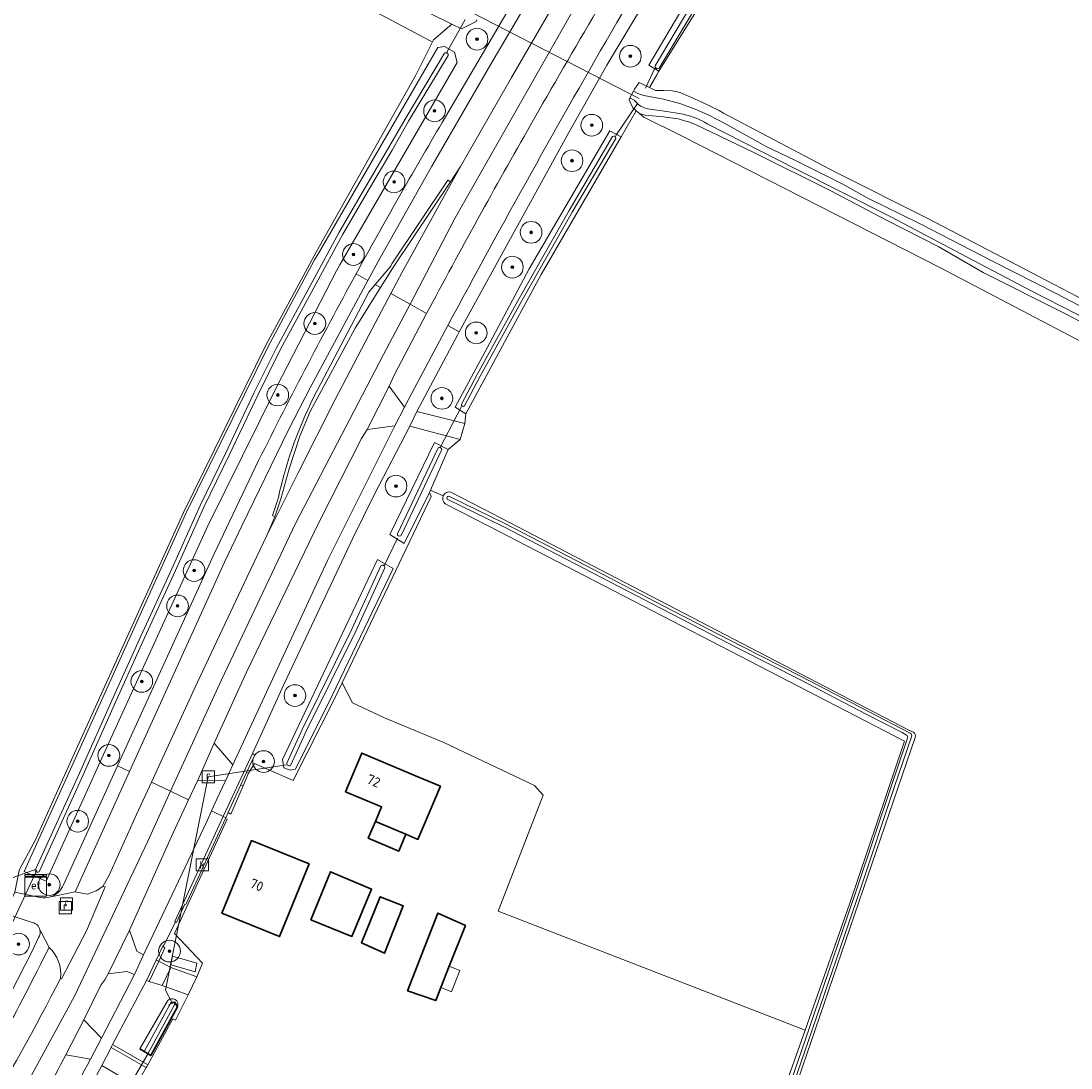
# Model space of a CAD drawing. Extents: x 199200 to 204075, y 460125 to 464703.
# Tile 61 of 174: x 200562 to 200755, y 463498 to 463691. Entities that reach past the tile are written whole.
import ezdxf
from ezdxf.enums import TextEntityAlignment as Align

# ---------------------------------------------------------------- set-up
doc = ezdxf.new("R2010")
doc.units = 0
doc.layers.get('0').update_dxf_attribs({"lineweight": 25})
for name, color, linetype, lineweight in [('B-WE-GK-BESCHOEIING-G', 130, 'GK-BESCHOEIING', 35), ('B-WE-GR-BOOM-S', 90, 'Continuous', 25), ('B-WE-GR-BOUWLAND-GV', 80, 'Continuous', 13), ('B-WE-GR-GRAS-GV', 60, 'Continuous', 13), ('B-WE-GR-HAAG-G', 90, 'GR-HAAG1', 13), ('B-WE-IE-TERREINAFSCHEIDING_KUNSTMATIG_HEKWERK-G', 20, 'IE-TERREINAFSCHEIDING-KUNSTMATIG', 18), ('B-WE-IE-TERREINAFSCHEIDING_KUNSTMATIG_HEKWERK_RASTER-G', 30, 'IE-TERREINAFSCHEIDING-KUNSTMATIG', 18), ('B-WE-IE-TERREINAFSCHEIDING_KUNSTMATIG_MUUR-G', 90, 'IE-TERREINAFSCHEIDING-KUNSTMATIG-DICHT', 18), ('B-WE-KL-ET_KAST-S', 10, 'Continuous', 25), ('B-WE-KW-KUNSTWERK_DUIKER-G', 170, 'Continuous', 18), ('B-WE-OG-BEBOUWING-GV', 7, 'Continuous', 35), ('B-WE-OG-BEBOUWING-T18', 10, 'Continuous', 18), ('B-WE-OG-BEBOUWING_LUIFEL-GV', 7, 'Continuous', 18), ('B-WE-OG-TERREIN_CULTUURSCHEIDING-GV', 7, 'Continuous', 18), ('B-WE-OG-TERREIN_ERF-GV', 7, 'Continuous', 18), ('B-WE-OG-WATER_SLOOT-GV', 120, 'Continuous', 18), ('B-WE-OG-WEG-GV', 7, 'Continuous', 18), ('B-WE-RI-GWA_KOLK-S', 30, 'Continuous', 25), ('B-WE-RI-GWA_RIOOLPUT-S', 30, 'Continuous', 25), ('B-WE-VH-VERHARDING_ASFALT-GV', 252, 'Continuous', 18), ('B-WE-VH-VERHARDING_BETONSTRAATSTEEN-GV', 252, 'Continuous', 18), ('B-WE-VH-VERHARDING_GRASBETONSTEEN-GV', 70, 'Continuous', 18), ('B-WE-VH-VERHARDING_HALFVERHARDING_GRIND-GV', 252, 'Continuous', 18)]:
    doc.layers.add(name, color=color, linetype=linetype, lineweight=lineweight)
doc.styles.add('NLCS-ISO', font='NLCS-ISO.ttf')
doc.styles.add('NLCS-ISO-M1000-T18', font='NLCS-ISO.ttf', dxfattribs={"height": 1.8})
doc.linetypes.add('GK-BESCHOEIING', pattern='A,30,-5,[1,NLCS.SHX,S=1,R=0,X=0,Y=0],-5', length=40)
doc.linetypes.add('GR-HAAG1', pattern='A,6,[176,NLCS.SHX,S=0.125,R=0,X=0,Y=0],-2', length=8)
doc.linetypes.add('IE-TERREINAFSCHEIDING-KUNSTMATIG', pattern='A,4,[82,NLCS.SHX,S=0.75,R=90,X=0,Y=0],4,-2', length=10)
doc.linetypes.add('IE-TERREINAFSCHEIDING-KUNSTMATIG-DICHT', pattern='A,8,-1,[82,NLCS.SHX,S=0.75,R=90,X=0,Y=0],-1', length=10)

# ---------------------------------------------------------------- blocks, each defined once
blk = doc.blocks.new('SKL-ET_KAST_ELEKTRA-SO')
at = {"color": 0, "linetype": 'ByBlock', "lineweight": 18}
for points in [[(-2, 2), (2, 2), (2, 1.68), (-2, 1.68)], [(-2, 1.52), (2, 1.52), (2, -2), (-2, -2)]]:
    blk.add_lwpolyline(points, close=True, dxfattribs=at)
at = {"color": 0, "linetype": 'ByBlock', "lineweight": 18, "style": 'NLCS-ISO'}
blk.add_text('et', height=1.5, dxfattribs=at).set_placement((0, 0), align=Align.MIDDLE_CENTER)
blk = doc.blocks.new('SRI-KOLK-SO')
at = {"color": 0, "linetype": 'ByBlock', "lineweight": 18}
blk.add_lwpolyline([(-1.125, -1.125), (1.125, -1.125), (1.125, 1.125), (-1.125, 1.125)], close=True, dxfattribs=at)
at = {"color": 0, "linetype": 'ByBlock', "lineweight": 18, "style": 'NLCS-ISO'}
blk.add_text('k', height=1.5, dxfattribs=at).set_placement((0, 0), align=Align.MIDDLE_CENTER)
blk = doc.blocks.new('SRI-PUT_INSPECTIEPUT_RIOOLPUT-SO')
at = {"color": 0, "linetype": 'ByBlock', "lineweight": 18}
blk.add_lwpolyline([(-1.12, -1.12), (1.12, -1.12), (1.12, 1.12), (-1.12, 1.12)], close=True, dxfattribs=at)
at = {"color": 0, "linetype": 'ByBlock', "lineweight": 18, "style": 'NLCS-ISO'}
blk.add_text('r', height=1.5, dxfattribs=at).set_placement((0, 0.28), align=Align.MIDDLE_CENTER)
blk = doc.blocks.new('SGR-BOOM_01-SO')
at = {"linetype": 'ByBlock', "lineweight": 18}
h = blk.add_hatch(color=0, dxfattribs=at)
h.dxf.hatch_style = 1
edge = h.paths.add_edge_path()
edge.add_arc((0, 0), 0.25, 0, 360)
at = {"color": 0, "linetype": 'ByBlock', "lineweight": 18}
for radius in [2, 0.25]:
    blk.add_circle((0, 0), radius, dxfattribs=at)

msp = doc.modelspace()

# ---------------------------------------------------------------- linework, layer by layer
at = {"layer": 'B-WE-GK-BESCHOEIING-G', "flags": 128}
msp.add_lwpolyline([(200583.902, 463501.221), (200585.901, 463500.014), (200590.855, 463508.993), (200590.292, 463509.869)], dxfattribs=at)
at = {"layer": 'B-WE-GR-BOUWLAND-GV', "flags": 128}
for points in [[(201012.446, 463755.86), (200982.956, 463764.403), (200980.463, 463765.125), (200908.173, 463786.07), (200773.607, 463825.917), (200759.541, 463829.885), (200756.372, 463820.656), (200752.856, 463813.13), (200748.908, 463804.23), (200745.871, 463797.386), (200736.109, 463776.454), (200732.167, 463768.453), (200729.058, 463762.753), (200709.418, 463729.456), (200700.249, 463714.679), (200679.543, 463681.306), (200679.171, 463680.661), (200677.818, 463678.313), (200678.895, 463677.785), (200680.467, 463677.755), (200682.038, 463677.687)], [(200682.038, 463677.687), (200683.473, 463677.378), (200687.299, 463675.665), (200690.628, 463674.051), (200691.423, 463673.588), (200712.215, 463662.674), (200729.216, 463654.119), (200750.952, 463642.739), (200769.305, 463633.156), (200782.303, 463626.485), (200796.216, 463619.063), (200811.008, 463611.656), (200825.437, 463604.113), (200839.278, 463596.883), (200856.235, 463588.089), (200868.853, 463581.649), (200882.21, 463574.76), (200891.402, 463570.127), (200901.983, 463564.704), (200904.783, 463563.181), (200910.004, 463569.967), (200922.545, 463570.443), (200974.694, 463557.902), (200980.32, 463558)]]:
    msp.add_lwpolyline(points, dxfattribs=at)
at = {"layer": 'B-WE-GR-GRAS-GV', "flags": 128}
for points in [[(200555.377, 463730.351), (200637.532, 463686.85), (200637.831, 463686.694), (200638.029, 463687.084), (200641.378, 463689.977), (200629.019, 463696.095)], [(200561.669, 463534.06), (200561.713, 463534.273), (200564.648, 463539.757), (200572.417, 463556.906), (200591.948, 463600.022), (200607.125, 463630.869), (200616.445, 463648.095), (200634.779, 463680.69), (200637.831, 463686.694), (200637.532, 463686.85), (200555.377, 463730.351)], [(200767.731, 463626.066), (200731.299, 463645.126), (200683.821, 463669.347), (200676.769, 463672.824), (200675.956, 463673.508), (200675.346, 463674.02), (200672.575, 463669.209), (200657.816, 463643.837), (200649.911, 463629.231), (200643.945, 463618.209), (200643.75, 463616.439), (200642.937, 463613.501), (200640.688, 463611.61), (200637.434, 463604.152), (200639.806, 463603.117)], [(200639.806, 463603.117), (200637.434, 463604.152), (200637.253, 463603.737), (200637.59, 463602.958), (200621.181, 463568.672), (200623.091, 463564.94), (200628.953, 463562.194), (200639.895, 463557.668), (200656.624, 463549.752), (200658.208, 463547.989), (200649.922, 463526.613), (200706.463, 463504.695)], [(200641.207, 463603.792), (200648.827, 463599.854), (200725.549, 463559.949)], [(200706.463, 463504.695), (200714.654, 463527.852), (200724.75, 463557.902), (200648.096, 463597.561), (200640.151, 463601.642)], [(200725.549, 463559.949), (200726.434, 463559.557)], [(200726.74, 463558.56), (200655.699, 463350.929), (200689.698, 463314.152), (200754.973, 463245.143)]]:
    msp.add_lwpolyline(points, dxfattribs=at)
at = {"layer": 'B-WE-GR-GRAS-GV'}
for points in [[(200640.151, 463601.642, -0.3453778), (200639.806, 463603.117)], [(200639.806, 463603.117, -0.3574953), (200641.207, 463603.792)], [(200726.434, 463559.557, -0.2987667), (200726.74, 463558.56)]]:
    msp.add_lwpolyline(points, format="xyb", dxfattribs=at)
at = {"layer": 'B-WE-GR-HAAG-G', "flags": 128}
for points in [[(200619.904, 463565.952), (200612.146, 463550.679), (200604.991, 463553.763), (200603.937, 463552.034)], [(200600.651, 463544.474), (200602.919, 463549.704)], [(200599.996, 463543.526), (200590.281, 463522.5), (200595.412, 463517.025), (200594.4, 463514.498)], [(200585.375, 463498.317), (200589.999, 463506.761), (200590.447, 463506.498), (200592.778, 463511.189)]]:
    msp.add_lwpolyline(points, dxfattribs=at)
at = {"layer": 'B-WE-IE-TERREINAFSCHEIDING_KUNSTMATIG_HEKWERK-G', "flags": 128}
msp.add_lwpolyline([(200594.4, 463514.498), (200592.778, 463511.189)], dxfattribs=at)
at = {"layer": 'B-WE-IE-TERREINAFSCHEIDING_KUNSTMATIG_HEKWERK_RASTER-G', "flags": 128}
for points in [[(200638.029, 463687.084), (200634.779, 463680.69), (200616.445, 463648.095)], [(200616.445, 463648.095), (200607.125, 463630.869), (200591.948, 463600.022), (200572.417, 463556.906)], [(200637.59, 463602.958), (200621.181, 463568.672)], [(200572.417, 463556.906), (200564.648, 463539.757)]]:
    msp.add_lwpolyline(points, dxfattribs=at)
at = {"layer": 'B-WE-IE-TERREINAFSCHEIDING_KUNSTMATIG_MUUR-G', "flags": 128}
msp.add_lwpolyline([(200590.292, 463509.869), (200589.15, 463509.257)], dxfattribs=at)
at = {"layer": 'B-WE-KW-KUNSTWERK_DUIKER-G', "flags": 128}
for points in [[(200644.943, 463692.184), (200675.902, 463676.285)], [(200640.396, 463684.703), (200643.833, 463690.835)], [(200677.044, 463678.21), (200678.834, 463681.972)], [(200671.566, 463669.462), (200675.557, 463675.35)], [(200639.256, 463611.99), (200643.153, 463619.533)], [(200628.932, 463590.23), (200631.382, 463595.311)], [(200589.894, 463509.556), (200588.596, 463512.065), (200596.513, 463551.332), (200610.892, 463553.57)], [(200559.115, 463521.735), (200564.931, 463534.149)], [(200560.402, 463532.743), (200564.783, 463534.315)], [(200581.439, 463493.51), (200585.491, 463500.502)]]:
    msp.add_lwpolyline(points, dxfattribs=at)
at = {"layer": 'B-WE-OG-BEBOUWING-GV', "flags": 128}
for points in [[(200635.1, 463551.346), (200624.79, 463555.704), (200621.788, 463548.602), (200628.42, 463545.799), (200627.295, 463543.137), (200632.904, 463540.766), (200635.133, 463539.824), (200639.26, 463549.587)], [(200625.975, 463540.014), (200631.584, 463537.643), (200632.904, 463540.766), (200627.295, 463543.137)], [(200599.007, 463526.218), (200609.639, 463521.898), (200615.078, 463535.286), (200604.446, 463539.606)], [(200615.389, 463524.985), (200622.966, 463521.933), (200626.601, 463530.672), (200618.998, 463533.855)], [(200628.977, 463518.861), (200632.422, 463527.55), (200632.43, 463527.571), (200628.18, 463529.253), (200624.724, 463520.784), (200628.975, 463518.855)], [(200643.875, 463523.954), (200638.81, 463526.245), (200633.22, 463511.942), (200638.399, 463510.11), (200639.358, 463512.535), (200640.908, 463516.453)]]:
    msp.add_lwpolyline(points, close=True, dxfattribs=at)
at = {"layer": 'B-WE-OG-BEBOUWING_LUIFEL-GV', "flags": 128}
msp.add_lwpolyline([(200640.908, 463516.453), (200639.358, 463512.535), (200641.316, 463511.76), (200642.866, 463515.679)], close=True, dxfattribs=at)
at = {"layer": 'B-WE-OG-TERREIN_CULTUURSCHEIDING-GV', "flags": 128}
for points in [[(200682.569, 463672.618), (200680.372, 463672.912), (200677.018, 463673.205), (200675.956, 463673.508), (200676.769, 463672.824), (200683.821, 463669.347), (200731.299, 463645.126), (200767.731, 463626.066), (200769.252, 463625.297), (200777.475, 463621.21), (200781.104, 463619.738), (200802.143, 463609.104), (200836.681, 463591.336), (200836.708, 463591.322), (200869.822, 463574.462), (200886.497, 463565.832), (200886.45, 463567.317)], [(200885.429, 463569.041), (200880.478, 463571.205), (200872.342, 463574.968), (200858.155, 463581.746), (200836.754, 463592.796), (200819.177, 463602.264), (200802.123, 463611.459), (200786.323, 463619.728), (200772.783, 463627.022), (200754.331, 463636.681), (200739.289, 463644.206), (200731.071, 463648.943), (200721.317, 463653.922), (200711.217, 463659.244), (200697.031, 463666.328), (200686.387, 463671.455)]]:
    msp.add_lwpolyline(points, dxfattribs=at)
at = {"layer": 'B-WE-OG-TERREIN_CULTUURSCHEIDING-GV'}
msp.add_lwpolyline([(200686.387, 463671.455, 0.0409879), (200682.569, 463672.618)], format="xyb", dxfattribs=at)
at = {"layer": 'B-WE-OG-TERREIN_ERF-GV', "flags": 128}
for points in [[(200656.624, 463549.752), (200639.895, 463557.668), (200628.953, 463562.194), (200623.091, 463564.94), (200621.181, 463568.672), (200619.904, 463565.952), (200612.146, 463550.679), (200604.991, 463553.763), (200603.937, 463552.034), (200602.919, 463549.704), (200600.651, 463544.474), (200600.164, 463544.768), (200599.721, 463543.802), (200599.664, 463543.678), (200599.996, 463543.526), (200590.281, 463522.5), (200595.412, 463517.025), (200594.4, 463514.498), (200592.778, 463511.189), (200590.447, 463506.498), (200589.999, 463506.761), (200585.375, 463498.317), (200585.226, 463498.054), (200585.075, 463497.788), (200583.182, 463494.454)], [(200625.136, 463383.807), (200633.915, 463374.289), (200654.14, 463352.6), (200697.776, 463480.134), (200706.463, 463504.695), (200649.922, 463526.613), (200658.208, 463547.989), (200656.624, 463549.752)]]:
    msp.add_lwpolyline(points, dxfattribs=at)
for points in [[(200627.295, 463543.137), (200628.42, 463545.799), (200621.788, 463548.602), (200624.79, 463555.704), (200635.1, 463551.346), (200639.26, 463549.587), (200635.133, 463539.824), (200632.904, 463540.766), (200631.584, 463537.643), (200625.975, 463540.014)], [(200599.007, 463526.218), (200604.446, 463539.606), (200615.078, 463535.286), (200609.639, 463521.898)], [(200622.966, 463521.933), (200615.389, 463524.985), (200618.998, 463533.855), (200626.601, 463530.672)], [(200624.724, 463520.784), (200628.18, 463529.253), (200632.43, 463527.571), (200632.422, 463527.55), (200628.977, 463518.861), (200628.975, 463518.855)], [(200639.358, 463512.535), (200638.399, 463510.11), (200633.22, 463511.942), (200638.81, 463526.245), (200643.875, 463523.954), (200640.908, 463516.453)]]:
    msp.add_lwpolyline(points, close=True, dxfattribs=at)
at = {"layer": 'B-WE-OG-WATER_SLOOT-GV', "flags": 128}
for points in [[(200679.543, 463681.306), (200700.249, 463714.679), (200709.418, 463729.456), (200729.058, 463762.753), (200732.167, 463768.453), (200731.619, 463770.111), (200729.985, 463770.982), (200728.385, 463770.466), (200706.336, 463730.959), (200697.668, 463716.281), (200677.672, 463682.422)], [(200609.224, 463623.368), (200620.102, 463644.532), (200620.758, 463645.663), (200642.376, 463682.936), (200641.852, 463684.824), (200640.019, 463685.884), (200638.825, 463685.679), (200616.848, 463647.868), (200616.075, 463646.538), (200607.503, 463630.496), (200592.389, 463599.849), (200572.871, 463556.688), (200562.565, 463533.899), (200566.62, 463532.128), (200576.911, 463554.749), (200596.391, 463597.567)], [(200672.575, 463669.209), (200670.46, 463670.328), (200655.628, 463644.896), (200647.864, 463630.384), (200641.993, 463619.412), (200643.945, 463618.209), (200649.911, 463629.231), (200657.816, 463643.837)], [(200640.688, 463611.61), (200638.201, 463612.9), (200629.942, 463595.991), (200632.616, 463594.314), (200637.253, 463603.737), (200637.434, 463604.152)], [(200610.162, 463554.558), (200610.428, 463553.018), (200611.583, 463552.561), (200612.577, 463552.755), (200619.307, 463566.297), (200630.596, 463589.686), (200627.678, 463591.344)], [(200594.368, 463517.004), (200589.892, 463518.299), (200589.623, 463516.698), (200594.117, 463515.431)]]:
    msp.add_lwpolyline(points, close=True, dxfattribs=at)
for points in [[(200678.855, 463682.316), (200685.251, 463693.057), (200692.717, 463705.51), (200698.991, 463715.669), (200705.635, 463726.472), (200712.744, 463738.617), (200719.459, 463750.193), (200725.112, 463760.03), (200728.905, 463767.226), (200730.266, 463769.613)], [(200730.266, 463769.613), (200728.905, 463767.226), (200725.112, 463760.03), (200719.459, 463750.193), (200712.744, 463738.617), (200705.635, 463726.472), (200698.991, 463715.669), (200692.717, 463705.51), (200685.251, 463693.057), (200678.855, 463682.316)], [(200731.018, 463769.184), (200729.664, 463766.81), (200725.871, 463759.613), (200720.208, 463749.761), (200713.492, 463738.181), (200706.378, 463726.026), (200699.728, 463715.215), (200693.456, 463705.06), (200685.994, 463692.613), (200679.599, 463681.873)], [(200679.599, 463681.873), (200685.994, 463692.613), (200693.456, 463705.06), (200699.728, 463715.215), (200706.378, 463726.026), (200713.492, 463738.181), (200720.208, 463749.761), (200725.871, 463759.613), (200729.664, 463766.81), (200731.018, 463769.184)], [(200629.019, 463696.095), (200641.378, 463689.977), (200643.161, 463689.094), (200645.834, 463690.459), (200646, 463690.771)], [(200564.617, 463534.152), (200572.774, 463552.009), (200578.718, 463565.411), (200584.073, 463577.266), (200589.769, 463589.667), (200595.006, 463601.319), (200599.67, 463610.911), (200604.913, 463621.985), (200609.074, 463630.361), (200615.618, 463642.472), (200620.608, 463651.683), (200625.515, 463660.097), (200629.719, 463667.175), (200632.753, 463672.468), (200640.048, 463684.617)], [(200640.048, 463684.617), (200632.753, 463672.468), (200629.719, 463667.175), (200625.515, 463660.097), (200620.608, 463651.683), (200615.618, 463642.472), (200609.074, 463630.361), (200604.913, 463621.985), (200599.67, 463610.911), (200595.006, 463601.319), (200589.769, 463589.667), (200584.073, 463577.266), (200578.718, 463565.411), (200572.774, 463552.009), (200564.617, 463534.152)], [(200640.708, 463684.221), (200633.418, 463672.078), (200630.384, 463666.787), (200626.179, 463659.706), (200621.28, 463651.305), (200616.296, 463642.105), (200609.759, 463630.006), (200605.606, 463621.648), (200600.365, 463610.578), (200595.704, 463600.992), (200590.47, 463589.348), (200584.774, 463576.947), (200579.421, 463565.097), (200573.477, 463551.693), (200565.318, 463533.832)], [(200565.318, 463533.832), (200573.477, 463551.693), (200579.421, 463565.097), (200584.774, 463576.947), (200590.47, 463589.348), (200595.704, 463600.992), (200600.365, 463610.578), (200605.606, 463621.648), (200609.759, 463630.006), (200616.296, 463642.105), (200621.28, 463651.305), (200626.179, 463659.706), (200630.384, 463666.787), (200633.418, 463672.078), (200640.708, 463684.221)], [(200729.216, 463654.119), (200712.215, 463662.674), (200691.423, 463673.588), (200690.628, 463674.051), (200687.299, 463675.665), (200683.473, 463677.378), (200682.038, 463677.687), (200680.467, 463677.755), (200678.895, 463677.785), (200677.818, 463678.313), (200675.911, 463679.248), (200675.023, 463678.004), (200674.839, 463677.645), (200675.655, 463677.209), (200676.723, 463676.845), (200680.383, 463676.165), (200683.549, 463675.325), (200686.184, 463674.305), (200688.576, 463673.256), (200691.929, 463671.542), (200699.297, 463667.426), (200704.699, 463664.873), (200713.426, 463660.504), (200717.888, 463657.969), (200727.666, 463653.188), (200740.715, 463646.428), (200752.862, 463640.29), (200766.748, 463633.071)], [(200675.777, 463675.185), (200674.991, 463675.964), (200674.194, 463676.389), (200674.185, 463676.372), (200674.019, 463676.048), (200674.718, 463674.547), (200675.346, 463674.02), (200675.956, 463673.508), (200677.018, 463673.205), (200680.372, 463672.912), (200682.569, 463672.618)], [(200691.929, 463671.542), (200688.576, 463673.256), (200686.184, 463674.305), (200683.549, 463675.325), (200680.383, 463676.165), (200676.723, 463676.845), (200675.655, 463677.209), (200674.839, 463677.645), (200674.83, 463677.628), (200674.194, 463676.389), (200674.991, 463675.964), (200675.777, 463675.185)], [(200683.287, 463673.504), (200681.014, 463673.857), (200677.498, 463674.392)], [(200677.498, 463674.392), (200681.014, 463673.857), (200683.287, 463673.504)], [(200686.387, 463671.455), (200697.031, 463666.328), (200711.217, 463659.244), (200721.317, 463653.922), (200731.071, 463648.943), (200739.289, 463644.206), (200754.331, 463636.681), (200772.783, 463627.022), (200786.323, 463619.728), (200802.123, 463611.459), (200819.177, 463602.264), (200836.754, 463592.796), (200858.155, 463581.746), (200872.342, 463574.968), (200880.478, 463571.205), (200885.429, 463569.041)], [(200887.053, 463569.12), (200880.95, 463572.064), (200862.414, 463580.856), (200838.119, 463593.427), (200817.279, 463605.118), (200798.014, 463615.089), (200777.604, 463625.718), (200764.573, 463632.42), (200748.262, 463640.764), (200736.309, 463647.074), (200722.363, 463654.399), (200704.68, 463663.312), (200688.556, 463671.569)], [(200688.556, 463671.569), (200704.68, 463663.312), (200722.363, 463654.399), (200736.309, 463647.074), (200748.262, 463640.764), (200764.573, 463632.42), (200777.604, 463625.718), (200798.014, 463615.089), (200817.279, 463605.118), (200838.119, 463593.427), (200862.414, 463580.856), (200880.95, 463572.064), (200887.053, 463569.12)], [(200766.748, 463633.071), (200752.862, 463640.29), (200740.715, 463646.428), (200727.666, 463653.188), (200717.888, 463657.969), (200713.426, 463660.504), (200704.699, 463664.873), (200699.297, 463667.426), (200691.929, 463671.542)], [(200643.147, 463619.973), (200646.016, 463625.425), (200653.515, 463639.015), (200662.99, 463655.672), (200670.998, 463669.262)], [(200670.998, 463669.262), (200662.99, 463655.672), (200653.515, 463639.015), (200646.016, 463625.425), (200643.147, 463619.973)], [(200671.568, 463668.927), (200663.562, 463655.34), (200654.092, 463638.691), (200646.599, 463625.111), (200643.733, 463619.665)], [(200643.733, 463619.665), (200646.599, 463625.111), (200654.092, 463638.691), (200663.562, 463655.34), (200671.568, 463668.927)], [(200985.032, 463526.165), (200984.105, 463526.533), (200973.453, 463530.755), (200960.358, 463536.038), (200949.907, 463540.57), (200942.265, 463544.112), (200935.99, 463547.346), (200922.923, 463553.922), (200907.97, 463561.447), (200904.783, 463563.181), (200901.983, 463564.704), (200891.402, 463570.127), (200882.21, 463574.76), (200868.853, 463581.649), (200856.235, 463588.089), (200839.278, 463596.883), (200825.437, 463604.113), (200811.008, 463611.656), (200796.216, 463619.063), (200782.303, 463626.485), (200769.305, 463633.156), (200750.952, 463642.739), (200729.216, 463654.119)], [(200631.348, 463596.114), (200638.841, 463611.926)], [(200638.841, 463611.926), (200631.348, 463596.114)], [(200639.51, 463611.609), (200632.017, 463595.797)], [(200632.017, 463595.797), (200639.51, 463611.609)], [(200725.14, 463559.04), (200724.325, 463559.485), (200717.72, 463562.866), (200705.471, 463569.281), (200694.434, 463574.875), (200680.042, 463582.268), (200667.287, 463588.934), (200650.859, 463597.449), (200640.547, 463602.483)], [(200640.547, 463602.483), (200650.859, 463597.449), (200667.287, 463588.934), (200680.042, 463582.268), (200694.434, 463574.875), (200705.471, 463569.281), (200717.72, 463562.866), (200724.325, 463559.485), (200725.14, 463559.04)], [(200640.819, 463603.04), (200651.138, 463598.003), (200667.573, 463589.484), (200680.327, 463582.818), (200694.716, 463575.427), (200705.754, 463569.832), (200718.005, 463563.416), (200725.838, 463559.406)], [(200725.838, 463559.406), (200718.005, 463563.416), (200705.754, 463569.832), (200694.716, 463575.427), (200680.327, 463582.818), (200667.573, 463589.484), (200651.138, 463598.003), (200640.819, 463603.04)], [(200726.434, 463559.557), (200725.549, 463559.949), (200648.827, 463599.854), (200641.207, 463603.792)], [(200640.151, 463601.642), (200648.096, 463597.561), (200724.75, 463557.902), (200714.654, 463527.852), (200706.463, 463504.695), (200697.776, 463480.134), (200654.14, 463352.6), (200654.87, 463351.818), (200655.041, 463352.241), (200664.17, 463379.43), (200672.489, 463403.816), (200680.416, 463426.694), (200690.37, 463456.003), (200697.743, 463477.454), (200706.453, 463502.805), (200715.996, 463530.722), (200722.362, 463549.758), (200725.042, 463557.564), (200725.352, 463558.506)], [(200610.994, 463553.856), (200613.86, 463560.186), (200622.951, 463578.543), (200628.285, 463590.194)], [(200628.285, 463590.194), (200622.951, 463578.543), (200613.86, 463560.186), (200610.994, 463553.856)], [(200629.016, 463589.86), (200623.677, 463578.197), (200614.587, 463559.842), (200611.727, 463553.524)], [(200611.727, 463553.524), (200614.587, 463559.842), (200623.677, 463578.197), (200629.016, 463589.86)], [(200655.041, 463352.241), (200654.87, 463351.818), (200655.397, 463351.253), (200655.625, 463352.034), (200664.757, 463379.232), (200673.075, 463403.615), (200681.002, 463426.493), (200690.957, 463455.803), (200698.329, 463477.253), (200707.039, 463502.604), (200716.583, 463530.523), (200722.949, 463549.559), (200726.088, 463558.703)], [(200725.352, 463558.506), (200725.042, 463557.564), (200722.362, 463549.758), (200715.996, 463530.722), (200706.453, 463502.805), (200697.743, 463477.454), (200690.37, 463456.003), (200680.416, 463426.694), (200672.489, 463403.816), (200664.17, 463379.43), (200655.041, 463352.241)], [(200726.088, 463558.703), (200722.949, 463549.559), (200716.583, 463530.523), (200707.039, 463502.604), (200698.329, 463477.253), (200690.957, 463455.803), (200681.002, 463426.493), (200673.075, 463403.615), (200664.757, 463379.232), (200655.625, 463352.034), (200655.397, 463351.253), (200655.699, 463350.929), (200726.74, 463558.56)], [(200589.039, 463510.142), (200588.657, 463509.551), (200583.902, 463501.221), (200584.713, 463500.732)], [(200584.713, 463500.732), (200589.627, 463509.719)], [(200589.627, 463509.719), (200584.713, 463500.732), (200585.391, 463500.322), (200590.303, 463509.367)], [(200590.303, 463509.367), (200585.391, 463500.322), (200585.901, 463500.014), (200590.855, 463508.993)]]:
    msp.add_lwpolyline(points, dxfattribs=at)
at = {"layer": 'B-WE-OG-WATER_SLOOT-GV'}
for points in [[(200640.048, 463684.617, -0.7500275), (200640.708, 463684.221)], [(200640.708, 463684.221, 0.7500275), (200640.048, 463684.617)], [(200679.599, 463681.873, -0.7025093), (200678.855, 463682.316)], [(200678.855, 463682.316, 0.7025093), (200679.599, 463681.873)], [(200677.498, 463674.392, -0.1494599), (200675.777, 463675.185)], [(200675.777, 463675.185, 0.1494599), (200677.498, 463674.392)], [(200682.569, 463672.618, -0.0409879), (200686.387, 463671.455)], [(200688.556, 463671.569, 0.103822), (200683.287, 463673.504)], [(200683.287, 463673.504, -0.103822), (200688.556, 463671.569)], [(200670.998, 463669.262, -0.7697333), (200671.568, 463668.927)], [(200671.568, 463668.927, 0.7697333), (200670.998, 463669.262)], [(200643.733, 463619.665, -0.751537), (200643.147, 463619.973)], [(200643.147, 463619.973, 0.751537), (200643.733, 463619.665)], [(200638.841, 463611.926, -0.6678451), (200639.51, 463611.609)], [(200639.51, 463611.609, 0.6678451), (200638.841, 463611.926)], [(200639.806, 463603.117, 0.3453778), (200640.151, 463601.642)], [(200641.207, 463603.792, 0.3574953), (200639.806, 463603.117)], [(200640.547, 463602.483, -0.6442751), (200640.819, 463603.04)], [(200640.819, 463603.04, 0.6442751), (200640.547, 463602.483)], [(200632.017, 463595.797, -0.7122962), (200631.348, 463596.114)], [(200631.348, 463596.114, 0.7122962), (200632.017, 463595.797)], [(200628.285, 463590.194, -0.7310295), (200629.016, 463589.86)], [(200629.016, 463589.86, 0.7310295), (200628.285, 463590.194)], [(200725.352, 463558.506, 0.3911037), (200725.14, 463559.04)], [(200725.14, 463559.04, -0.3911037), (200725.352, 463558.506)], [(200725.838, 463559.406, -0.3286146), (200726.088, 463558.703)], [(200726.088, 463558.703, 0.3286146), (200725.838, 463559.406)], [(200726.74, 463558.56, 0.2987667), (200726.434, 463559.557)], [(200611.727, 463553.524, -0.736912), (200610.994, 463553.856)], [(200610.994, 463553.856, 0.736912), (200611.727, 463553.524)], [(200565.318, 463533.832, -0.572118), (200564.617, 463534.152)], [(200564.617, 463534.152, 0.572118), (200565.318, 463533.832)], [(200590.855, 463508.993, 0.8101341), (200589.039, 463510.142)], [(200589.627, 463509.719, -0.7982057), (200590.303, 463509.367)], [(200590.303, 463509.367, 0.7982057), (200589.627, 463509.719)]]:
    msp.add_lwpolyline(points, format="xyb", dxfattribs=at)
at = {"layer": 'B-WE-OG-WEG-GV', "flags": 128}
for points in [[(200639.594, 463671.846), (200666.493, 463717.677), (200674.501, 463730.655), (200686.95, 463750.829), (200697.245, 463767.94), (200705.056, 463781.502), (200704.785, 463781.655), (200704.553, 463781.786), (200704.793, 463782.053), (200698.384, 463785.519), (200697.05, 463783.338)], [(200671.79, 463690.303), (200676.18, 463697.747), (200685.488, 463713.45), (200690.182, 463720.926), (200693.336, 463725.949)], [(200691.705, 463718.765), (200669.947, 463682.424), (200662.925, 463670.014), (200642.721, 463633.283), (200642.408, 463632.715), (200634.937, 463618.609), (200643.75, 463616.439), (200643.945, 463618.209), (200641.993, 463619.412), (200647.864, 463630.384), (200655.628, 463644.896), (200670.46, 463670.328), (200672.575, 463669.209), (200675.346, 463674.02), (200674.718, 463674.547), (200674.019, 463676.048), (200674.185, 463676.372), (200674.194, 463676.389), (200674.83, 463677.628), (200674.839, 463677.645), (200675.023, 463678.004), (200675.911, 463679.248), (200677.818, 463678.313), (200679.171, 463680.661), (200679.543, 463681.306), (200677.672, 463682.422), (200697.668, 463716.281)], [(200659.926, 463701.947), (200648.558, 463682.629), (200637.717, 463663.816), (200628.148, 463646.939), (200625.9, 463642.765), (200615.387, 463623.252), (200611.227, 463615.15), (200602.723, 463597.699), (200599.517, 463590.886), (200581.984, 463552.314), (200579.327, 463546.469), (200572.008, 463530.125), (200574.254, 463529.726), (200575.83, 463530.366), (200577.072, 463531.149), (200578.281, 463533.331), (200583.294, 463544.411)], [(200616.559, 463622.504), (200626.105, 463640.611), (200627.271, 463641.992), (200630.159, 463645.413), (200630.328, 463645.812), (200640.654, 463661.223), (200641.113, 463660.902), (200642.973, 463663.773), (200652.352, 463680.147), (200663.844, 463699.961)], [(200646, 463690.771), (200645.834, 463690.459), (200643.161, 463689.094), (200641.378, 463689.977), (200638.029, 463687.084), (200637.831, 463686.694), (200634.779, 463680.69), (200616.445, 463648.095), (200607.125, 463630.869), (200591.948, 463600.022), (200572.417, 463556.906), (200564.648, 463539.757), (200561.713, 463534.273), (200561.669, 463534.06), (200560.853, 463530.087), (200565.543, 463529.106)], [(200636.721, 463636.665), (200630.808, 463625.435), (200629.852, 463623.27), (200632.644, 463619.407), (200633.476, 463620.951), (200640.636, 463634.459)], [(200569.815, 463531.46), (200579.799, 463553.363), (200597.546, 463592.298), (200605.222, 463608.452)], [(200583.294, 463544.411), (200586.042, 463550.367), (200594.051, 463567.722), (200603.59, 463588.044), (200607.313, 463595.758), (200608.792, 463599.239), (200608.355, 463599.477), (200609.423, 463602.816)], [(200564.081, 463524.525), (200559.09, 463526.164), (200557.414, 463523.664), (200557.093, 463523.185), (200550.422, 463509.937), (200545.886, 463501.765), (200541.103, 463494.225), (200540.198, 463492.614)], [(200537.012, 463488.409), (200545.397, 463485.6), (200548.82, 463491.261), (200553.173, 463498.661), (200557.213, 463506.042), (200564.048, 463519.201), (200565.242, 463521.735)], [(200590.855, 463508.993), (200585.901, 463500.014), (200585.391, 463500.322), (200584.713, 463500.732), (200583.902, 463501.221), (200588.657, 463509.551)], [(200588.657, 463509.551), (200589.039, 463510.142)], [(200574.809, 463499.359), (200570.277, 463500.144)], [(200557.824, 463465.533), (200563.03, 463461.23), (200564.215, 463459.993), (200583.182, 463494.454), (200576.902, 463498.174), (200571.902, 463488.903)]]:
    msp.add_lwpolyline(points, dxfattribs=at)
at = {"layer": 'B-WE-OG-WEG-GV'}
for points in [[(200680.565, 463713.346, 0.0066711), (200655.908, 463671.463)], [(200640.636, 463634.459, -0.0086475), (200671.79, 463690.303)], [(200623.736, 463643.985, -0.0082566), (200639.594, 463671.846)], [(200655.908, 463671.463, 0.0072932), (200636.721, 463636.665)], [(200605.222, 463608.452, -0.0102291), (200623.736, 463643.985)], [(200609.423, 463602.816, -0.0652218), (200616.559, 463622.504)], [(200567.409, 463529.209, 0.2278411), (200569.815, 463531.46)], [(200565.543, 463529.106, 0.1248407), (200567.409, 463529.209)], [(200565.49, 463523.17, 0.2900916), (200564.081, 463524.525)], [(200565.242, 463521.735, 0.2076069), (200565.49, 463523.17)], [(200567.166, 463519.928, -0.0220841), (200548.879, 463486.696)], [(200569.265, 463514.199, 0.2379771), (200567.166, 463519.928)], [(200554.446, 463487.512, 0.016888), (200569.265, 463514.199)], [(200589.039, 463510.142, -0.8101341), (200590.855, 463508.993)], [(200570.277, 463500.144, -0.0197715), (200553.249, 463470.744)], [(200555.828, 463466.89, 0.0248626), (200574.809, 463499.359)]]:
    msp.add_lwpolyline(points, format="xyb", dxfattribs=at)
at = {"layer": 'B-WE-OG-WEG-GV', "flags": 128}
for points in [[(200609.224, 463623.368), (200596.391, 463597.567), (200576.911, 463554.749), (200566.62, 463532.128), (200562.565, 463533.899), (200572.871, 463556.688), (200592.389, 463599.849), (200607.503, 463630.496), (200616.075, 463646.538), (200616.848, 463647.868), (200638.825, 463685.679), (200640.019, 463685.884), (200641.852, 463684.824), (200642.376, 463682.936), (200620.758, 463645.663), (200620.102, 463644.532)], [(200618.474, 463591.178), (200630.891, 463615.982), (200625.756, 463615.287), (200624.721, 463613.627), (200616.881, 463598.155), (200603.52, 463570.619), (200597.573, 463557.509), (200601.035, 463553.536)], [(200637.59, 463602.958), (200637.253, 463603.737), (200632.616, 463594.314), (200629.942, 463595.991), (200638.201, 463612.9), (200640.688, 463611.61), (200642.937, 463613.501), (200633.626, 463615.926), (200627.062, 463603.289), (200623.11, 463595.302), (200610.398, 463568.339), (200604.622, 463555.621), (200604.815, 463555.511), (200605.057, 463555.373), (200603.574, 463552.163), (200603.937, 463552.034), (200604.991, 463553.763), (200612.146, 463550.679), (200619.904, 463565.952), (200621.181, 463568.672)], [(200627.678, 463591.344), (200630.596, 463589.686), (200619.307, 463566.297), (200612.577, 463552.755), (200611.583, 463552.561), (200610.428, 463553.018), (200610.162, 463554.558)], [(200599.678, 463550.607), (200594.558, 463550.732), (200592.859, 463547.095), (200589.978, 463540.926), (200581.995, 463523.114), (200583.364, 463519.208), (200584.566, 463518.528), (200596.299, 463543.217), (200597.127, 463545.047), (200598.102, 463547.204)], [(200602.919, 463549.704), (200602.51, 463549.859), (200601.147, 463546.909), (200600.164, 463544.768), (200600.651, 463544.474)], [(200599.996, 463543.526), (200599.664, 463543.678), (200592.398, 463527.809), (200592.212, 463527.901), (200590.631, 463524.534), (200590.45, 463524.597), (200588.333, 463520.309), (200588.129, 463520.116), (200588.317, 463519.979), (200588.51, 463519.838), (200587.374, 463517.36), (200589.585, 463516.192), (200594.4, 463514.498), (200595.412, 463517.025), (200590.281, 463522.5)], [(200594.368, 463517.004), (200594.117, 463515.431), (200589.623, 463516.698), (200589.892, 463518.299)], [(200582.884, 463514.909), (200581.489, 463515.501), (200578.051, 463515.08), (200577.414, 463513.966), (200576.682, 463512.959), (200573.546, 463506.563), (200576.833, 463503.19)], [(200585.375, 463498.317), (200589.999, 463506.761), (200590.447, 463506.498), (200592.778, 463511.189), (200587.989, 463512.881), (200585.593, 463513.635), (200585.4, 463513.709), (200585.149, 463513.805), (200578.877, 463502.026)]]:
    msp.add_lwpolyline(points, close=True, dxfattribs=at)
at = {"layer": 'B-WE-VH-VERHARDING_ASFALT-GV', "flags": 128}
for points in [[(200659.926, 463701.947), (200674.812, 463726.671), (200676.503, 463729.414), (200674.501, 463730.655), (200666.493, 463717.677), (200639.594, 463671.846)], [(200680.565, 463713.346), (200681.888, 463715.521), (200686.613, 463723.14), (200683.41, 463725.128), (200681.094, 463721.513), (200663.504, 463692.141), (200642, 463654.282), (200633.673, 463638.384), (200636.721, 463636.665)], [(200669.947, 463682.424), (200691.705, 463718.765), (200692.258, 463719.638), (200690.182, 463720.926), (200685.488, 463713.45), (200676.18, 463697.747), (200671.79, 463690.303)], [(200623.736, 463643.985), (200625.9, 463642.765), (200628.148, 463646.939), (200637.717, 463663.816), (200648.558, 463682.629), (200659.926, 463701.947)], [(200640.636, 463634.459), (200642.721, 463633.283), (200662.925, 463670.014), (200669.947, 463682.424)], [(200611.227, 463615.15), (200615.387, 463623.252), (200625.9, 463642.765), (200623.736, 463643.985)], [(200605.222, 463608.452), (200597.546, 463592.298), (200579.799, 463553.363), (200581.984, 463552.314), (200599.517, 463590.886), (200602.723, 463597.699), (200611.227, 463615.15)], [(200579.327, 463546.469), (200581.984, 463552.314), (200579.799, 463553.363), (200569.815, 463531.46)], [(200562.329, 463493.457), (200571.886, 463510.965), (200585.357, 463539.513), (200589.548, 463548.685), (200586.042, 463550.367), (200583.294, 463544.411), (200578.281, 463533.331), (200577.072, 463531.149), (200577.492, 463531.061), (200574.042, 463522.946), (200569.433, 463514.128), (200569.265, 463514.199)], [(200573.546, 463506.563), (200576.682, 463512.959), (200577.414, 463513.966), (200578.051, 463515.08), (200581.995, 463523.114), (200589.978, 463540.926), (200592.859, 463547.095), (200589.548, 463548.685), (200585.357, 463539.513), (200571.886, 463510.965), (200562.329, 463493.457), (200553.348, 463478.091), (200543.338, 463462.849), (200541.92, 463460.898), (200544.97, 463458.451), (200549.404, 463464.911), (200553.249, 463470.744)], [(200567.409, 463529.209), (200568.437, 463529.414), (200572.008, 463530.125), (200579.327, 463546.469)], [(200578.588, 463501.498), (200578.744, 463501.783), (200578.877, 463502.026), (200585.149, 463513.805), (200586.927, 463517.571), (200588.129, 463520.116), (200588.333, 463520.309), (200590.45, 463524.597), (200590.35, 463524.691), (200599.269, 463544.019), (200597.127, 463545.047), (200596.299, 463543.217), (200584.566, 463518.528), (200582.884, 463514.909), (200576.833, 463503.19), (200574.809, 463499.359)], [(200577.492, 463531.061), (200577.072, 463531.149), (200575.83, 463530.366), (200574.254, 463529.726), (200572.008, 463530.125), (200568.437, 463529.414), (200567.409, 463529.209)], [(200569.265, 463514.199), (200569.433, 463514.128), (200574.042, 463522.946), (200577.492, 463531.061)], [(200565.543, 463529.106), (200560.853, 463530.087), (200559.09, 463526.164), (200564.081, 463524.525)], [(200567.166, 463519.928), (200565.716, 463522.733), (200565.49, 463523.17)], [(200565.49, 463523.17), (200565.716, 463522.733), (200567.166, 463519.928)], [(200565.242, 463521.735), (200564.048, 463519.201), (200557.213, 463506.042), (200553.173, 463498.661), (200548.82, 463491.261), (200545.397, 463485.6), (200543.598, 463482.761), (200536.283, 463471.183), (200533.77, 463467.431), (200535.708, 463465.878)], [(200570.277, 463500.144), (200573.546, 463506.563)], [(200571.902, 463488.903), (200576.902, 463498.174), (200578.588, 463501.498)]]:
    msp.add_lwpolyline(points, dxfattribs=at)
for points in [[(200663.504, 463692.141), (200681.094, 463721.513), (200683.41, 463725.128), (200680.321, 463727.044), (200678.838, 463724.668), (200663.844, 463699.961), (200652.352, 463680.147), (200642.973, 463663.773), (200632.237, 463644.298), (200630.149, 463640.37), (200633.673, 463638.384), (200642, 463654.282)], [(200619.895, 463620.832), (200626.079, 463632.713), (200630.149, 463640.37), (200632.237, 463644.298), (200642.973, 463663.773), (200641.113, 463660.902), (200630.745, 463645.481), (200628.232, 463641.451), (200623.576, 463633.984), (200615.248, 463618.653), (200613.355, 463614.097), (200611.41, 463608.073), (200609.898, 463602.515), (200608.792, 463599.239), (200607.313, 463595.758), (200613.036, 463607.33)], [(200612.545, 463597.969), (200628.817, 463629.112), (200633.673, 463638.384), (200630.149, 463640.37), (200626.079, 463632.713), (200619.895, 463620.832), (200613.036, 463607.33), (200607.313, 463595.758), (200603.59, 463588.044), (200594.051, 463567.722), (200586.042, 463550.367), (200589.548, 463548.685), (200598.91, 463569.173)], [(200616.881, 463598.155), (200624.721, 463613.627), (200625.756, 463615.287), (200629.852, 463623.27), (200630.808, 463625.435), (200636.721, 463636.665), (200633.673, 463638.384), (200628.817, 463629.112), (200612.545, 463597.969), (200598.91, 463569.173), (200589.548, 463548.685), (200592.859, 463547.095), (200594.558, 463550.732), (200597.573, 463557.509), (200603.52, 463570.619)], [(200623.11, 463595.302), (200627.062, 463603.289), (200633.626, 463615.926), (200634.937, 463618.609), (200642.408, 463632.715), (200642.721, 463633.283), (200640.636, 463634.459), (200633.476, 463620.951), (200632.644, 463619.407), (200630.891, 463615.982), (200618.474, 463591.178), (200601.035, 463553.536), (200599.678, 463550.607), (200598.102, 463547.204), (200597.127, 463545.047), (200599.269, 463544.019), (200604.622, 463555.621), (200610.398, 463568.339)], [(200588.51, 463519.838), (200588.317, 463519.979), (200588.129, 463520.116), (200586.927, 463517.571), (200587.374, 463517.36)]]:
    msp.add_lwpolyline(points, close=True, dxfattribs=at)
at = {"layer": 'B-WE-VH-VERHARDING_ASFALT-GV'}
for points in [[(200655.908, 463671.463, -0.0066711), (200680.565, 463713.346)], [(200671.79, 463690.303, 0.0086475), (200640.636, 463634.459)], [(200639.594, 463671.846, 0.0082566), (200623.736, 463643.985)], [(200636.721, 463636.665, -0.0072932), (200655.908, 463671.463)], [(200623.736, 463643.985, 0.0102291), (200605.222, 463608.452)], [(200569.815, 463531.46, -0.2278411), (200567.409, 463529.209)], [(200567.409, 463529.209, -0.1248407), (200565.543, 463529.106)], [(200564.081, 463524.525, -0.2900916), (200565.49, 463523.17)], [(200565.49, 463523.17, -0.2076069), (200565.242, 463521.735)], [(200548.879, 463486.696, 0.0220841), (200567.166, 463519.928)], [(200567.166, 463519.928, -0.2379771), (200569.265, 463514.199)], [(200569.265, 463514.199, -0.016888), (200554.446, 463487.512)], [(200553.249, 463470.744, 0.0197715), (200570.277, 463500.144)], [(200574.809, 463499.359, -0.0248626), (200555.828, 463466.89)]]:
    msp.add_lwpolyline(points, format="xyb", dxfattribs=at)
at = {"layer": 'B-WE-VH-VERHARDING_BETONSTRAATSTEEN-GV', "flags": 128}
for points in [[(200632.644, 463619.407), (200629.852, 463623.27), (200625.756, 463615.287), (200630.891, 463615.982)], [(200643.75, 463616.439), (200634.937, 463618.609), (200633.626, 463615.926), (200642.937, 463613.501)], [(200597.573, 463557.509), (200594.558, 463550.732), (200599.678, 463550.607), (200601.035, 463553.536)], [(200602.51, 463549.859), (200603.574, 463552.163), (200605.057, 463555.373), (200604.815, 463555.511), (200604.622, 463555.621), (200599.269, 463544.019), (200599.721, 463543.802), (200600.164, 463544.768), (200601.147, 463546.909)], [(200603.937, 463552.034), (200603.574, 463552.163), (200602.51, 463549.859), (200602.919, 463549.704)], [(200599.664, 463543.678), (200599.721, 463543.802), (200599.269, 463544.019), (200590.35, 463524.691), (200590.45, 463524.597), (200590.631, 463524.534), (200592.212, 463527.901), (200592.398, 463527.809)], [(200584.566, 463518.528), (200583.364, 463519.208), (200581.995, 463523.114), (200578.051, 463515.08), (200581.489, 463515.501), (200582.884, 463514.909)], [(200587.374, 463517.36), (200586.927, 463517.571), (200585.149, 463513.805), (200585.4, 463513.709), (200585.593, 463513.635)], [(200589.585, 463516.192), (200587.374, 463517.36), (200585.593, 463513.635), (200587.989, 463512.881)], [(200576.833, 463503.19), (200573.546, 463506.563), (200570.277, 463500.144), (200574.809, 463499.359)], [(200578.877, 463502.026), (200578.744, 463501.783), (200578.588, 463501.498), (200585.075, 463497.788), (200585.226, 463498.054), (200585.375, 463498.317)], [(200578.588, 463501.498), (200576.902, 463498.174), (200583.182, 463494.454), (200585.075, 463497.788)]]:
    msp.add_lwpolyline(points, close=True, dxfattribs=at)
at = {"layer": 'B-WE-VH-VERHARDING_GRASBETONSTEEN-GV', "flags": 128}
msp.add_lwpolyline([(200641.113, 463660.902), (200640.654, 463661.223), (200630.328, 463645.812), (200630.159, 463645.413), (200627.271, 463641.992), (200628.232, 463641.451), (200630.745, 463645.481)], close=True, dxfattribs=at)
for points in [[(200609.423, 463602.816), (200608.355, 463599.477), (200608.792, 463599.239), (200609.898, 463602.515), (200611.41, 463608.073), (200613.355, 463614.097), (200615.248, 463618.653), (200623.576, 463633.984), (200628.232, 463641.451)], [(200628.232, 463641.451), (200627.271, 463641.992), (200626.105, 463640.611), (200616.559, 463622.504)]]:
    msp.add_lwpolyline(points, dxfattribs=at)
at = {"layer": 'B-WE-VH-VERHARDING_GRASBETONSTEEN-GV'}
msp.add_lwpolyline([(200616.559, 463622.504, 0.0652218), (200609.423, 463602.816)], format="xyb", dxfattribs=at)
at = {"layer": 'B-WE-VH-VERHARDING_HALFVERHARDING_GRIND-GV', "flags": 128}
msp.add_lwpolyline([(200594.4, 463514.498), (200589.585, 463516.192), (200587.989, 463512.881), (200592.778, 463511.189)], close=True, dxfattribs=at)

# ---------------------------------------------------------------- block references
at = {"layer": 'B-WE-GR-BOOM-S'}
for p in [(200646.017, 463687.21), (200674.267, 463684.072), (200638.197, 463674.005), (200667.147, 463671.356), (200663.52, 463664.826), (200630.732, 463660.908), (200655.986, 463651.63), (200623.242, 463647.55), (200652.525, 463645.212), (200616.136, 463634.834), (200645.876, 463633.112), (200609.299, 463621.664), (200639.552, 463621.051), (200631.091, 463604.886), (200593.884, 463589.325), (200590.857, 463582.813), (200584.254, 463568.912), (200612.477, 463566.296), (200578.184, 463555.273), (200606.685, 463554.149), (200572.443, 463543.145), (200567.216, 463531.477), (200561.558, 463520.531), (200589.36, 463519.239)]:
    msp.add_blockref('SGR-BOOM_01-SO', p, dxfattribs=at)
at = {"layer": 'B-WE-KL-ET_KAST-S'}
msp.add_blockref('SKL-ET_KAST_ELEKTRA-SO', (200564.722, 463531.361), dxfattribs=at)
at = {"layer": 'B-WE-RI-GWA_KOLK-S'}
msp.add_blockref('SRI-KOLK-SO', (200595.392, 463535.122), dxfattribs=at)
at = {"layer": 'B-WE-RI-GWA_RIOOLPUT-S'}
for p in [(200596.513, 463551.332), (200570.391, 463527.915), (200570.173, 463527.25)]:
    msp.add_blockref('SRI-PUT_INSPECTIEPUT_RIOOLPUT-SO', p, dxfattribs=at)

# ---------------------------------------------------------------- texts
at = {"layer": 'B-WE-OG-BEBOUWING-T18', "style": 'NLCS-ISO-M1000-T18'}
for s, rotation, p in [('72', 337.1, (200626.974, 463550.596)), ('70', 337.9, (200605.432, 463531.406))]:
    msp.add_text(s, height=1.8, rotation=rotation, dxfattribs=at).set_placement(p, align=Align.MIDDLE)

doc.saveas('drawing.dxf')
